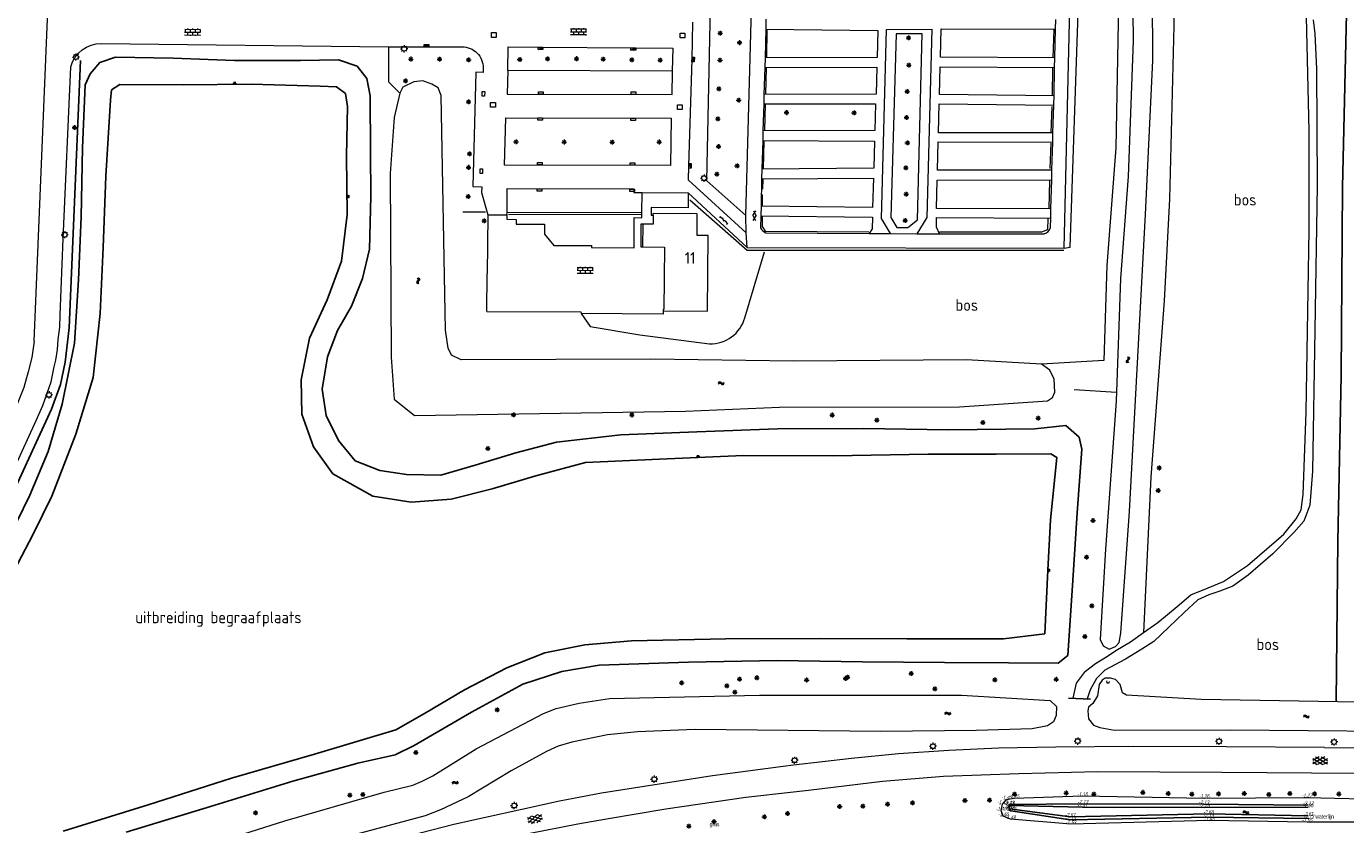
# Model space of a CAD drawing. Extents: x 168769 to 512904, y 516715 to 1559940.
# Tile 196 of 256: x 169838 to 170117, y 520303 to 520472. Entities that reach past the tile are written whole.
import ezdxf
from ezdxf.enums import TextEntityAlignment as Align

# ---------------------------------------------------------------- set-up
doc = ezdxf.new("R2010")
doc.units = 0
doc.header["$MEASUREMENT"] = 0
doc.linetypes.add('LP', pattern=[14, 9, -5])
doc.layers.get('0').update_dxf_attribs({"linetype": 'CONTINUOUS'})
for name, color, linetype, lineweight in [('B01_HOOFDGEBOUW', 10, 'CONTINUOUS', 0), ('B04_KUNSTWERK', 32, 'CONTINUOUS', 0), ('H01_HOOGTEPUNT', 7, 'CONTINUOUS', 18), ('Q04_wegmarkering', 7, 'CONTINUOUS', 0), ('Q21_LANTAARNPAAL', 7, 'CONTINUOUS', 18), ('Q23_kolk', 7, 'CONTINUOUS', 18), ('Q26_BOOM', 7, 'CONTINUOUS', 18), ('Q28_rioolput', 7, 'CONTINUOUS', 18), ('Q96_STRAATKOLK', 7, 'CONTINUOUS', 0), ('Q97_TROTTOIRKOLK', 7, 'CONTINUOUS', 0), ('S01_symb_gesloten_verh', 7, 'CONTINUOUS', 0), ('S02_symb_open_verh', 7, 'CONTINUOUS', 13), ('T03_HEK', 34, 'CONTINUOUS', 0), ('T04_Haag', 72, 'CONTINUOUS', 0), ('T05_SCHUTTING', 7, 'CONTINUOUS', 25), ('T09_INSTEEKSLOOT', 72, 'CONTINUOUS', 0), ('T09_kant_insteek', 140, 'CONTINUOUS', 13), ('T51_CULTUURSCHEIDING', 3, 'CONTINUOUS', 0), ('V00_kant_verharding', 252, 'CONTINUOUS', 0), ('V06_kant_onverhard', 254, 'CONTINUOUS', 13)]:
    doc.layers.add(name, color=color, linetype=linetype, lineweight=lineweight)
for name, color, linetype in [('S04_Talud', 7, 'CONTINUOUS'), ('S05_Water', 132, 'CONTINUOUS'), ('T07_SLOOT_GREPPEL', 140, 'CONTINUOUS'), ('T131_taludlijn_laag', 15, 'CONTINUOUS'), ('T20_TALUD', 34, 'CONTINUOUS'), ('W09_Overig_water', 4, 'CONTINUOUS'), ('Z02_Huisnummer', 253, 'CONTINUOUS'), ('Z05_Cultuuraanduiding', 3, 'CONTINUOUS'), ('Z09_FUNCTIEAANDUIDING', 7, 'CONTINUOUS')]:
    doc.layers.add(name, color=color, linetype=linetype)
doc.styles.add('ISOCP', font='isocp.shx', dxfattribs={"height": 1.8})
doc.styles.get("Standard").update_dxf_attribs({"font": 'ISOB.SHX'})

# ---------------------------------------------------------------- blocks, each defined once
blk = doc.blocks.new('Q21')
at = {"color": 0}
for points in [[(-1.5, 0), (-1, 0)], [(-1.06, 1.06), (-0.71, 0.71)], [(0, 1.5), (0, 1)], [(1.06, 1.06), (0.71, 0.71)], [(1.5, 0), (1, 0)], [(-1.06, -1.06), (-0.71, -0.71)], [(0, -1.5), (0, -1)], [(1.06, -1.06), (0.71, -0.71)]]:
    blk.add_lwpolyline(points, dxfattribs=at)
blk.add_circle((0, 0), 1, dxfattribs=at)
blk = doc.blocks.new('Q26')
at = {"color": 0}
for p, q in [((-1, 0), (1, 0)), ((-0.7, 0.7), (0.7, -0.7)), ((0.7, 0.7), (-0.7, -0.7)), ((0, 1), (0, -1))]:
    blk.add_line(p, q, dxfattribs=at)
blk = doc.blocks.new('S014')
at = {"color": 0}
for p, q in [((0, -0.75), (4.2, 1.67)), ((0, 0.65), (1.78, 1.67)), ((5.07, -1.52), (0, 1.4)), ((2.64, -1.52), (0, 0)), ((1.08, -1.52), (6.15, 1.4)), ((6.15, -0.75), (1.95, 1.67)), ((3.51, -1.52), (6.15, 0)), ((6.15, 0.65), (4.37, 1.67))]:
    blk.add_line(p, q, dxfattribs=at)
blk = doc.blocks.new('S05')
at = {"color": 0}
for p, q in [((0.08, 0.3), (0.38, 0.59)), ((0.11, -0.19), (0.41, 0.09)), ((0.38, 0.59), (0.68, 0.71)), ((0.41, 0.09), (0.71, 0.21)), ((0.68, 0.71), (1.01, 0.62)), ((0.71, 0.21), (1.02, 0.12)), ((1.01, 0.62), (1.33, 0.37)), ((1.02, 0.12), (1.36, -0.12)), ((1.33, 0.37), (1.66, 0.13)), ((1.66, 0.13), (1.97, 0.04)), ((1.97, 0.04), (2.28, 0.16)), ((2.28, 0.16), (2.58, 0.44)), ((1.36, -0.12), (1.68, -0.37)), ((1.68, -0.37), (2, -0.46)), ((2, -0.46), (2.31, -0.33)), ((2.31, -0.33), (2.61, -0.05))]:
    blk.add_line(p, q, dxfattribs=at)
blk = doc.blocks.new('S024')
at = {"color": 0}
for p, q in [((0, 1.2), (6.7, 1.2)), ((0, 0), (6.7, 0)), ((0.2, 1.2), (0.2, 0)), ((1.25, 1.5), (1.25, 1.2)), ((1.25, 0), (1.25, -1.2)), ((2.3, 1.2), (2.3, 0)), ((3.35, 1.5), (3.35, 1.2)), ((3.35, 0), (3.35, -1.2)), ((4.4, 1.2), (4.4, 0)), ((5.45, 1.5), (5.45, 1.2)), ((5.45, 0), (5.45, -1.2)), ((6.5, 1.2), (6.5, 0)), ((0, -1.2), (6.7, -1.2)), ((0.2, -1.2), (0.2, -1.5)), ((2.3, -1.2), (2.3, -1.5)), ((4.4, -1.2), (4.4, -1.5)), ((6.5, -1.2), (6.5, -1.5))]:
    blk.add_line(p, q, dxfattribs=at)
blk = doc.blocks.new('S012')
at = {"color": 0}
for p, q in [((1.18, 2.05), (0, 0)), ((1.18, -2.05), (0, 0)), ((1.4, 0), (0.21, -2.05)), ((1.4, 0), (0.22, 2.05))]:
    blk.add_line(p, q, dxfattribs=at)
blk = doc.blocks.new('Q97')
blk.add_hatch(color=256).paths.add_polyline_path([(-1, 1), (-1, 0), (1, 1)])
blk.add_line((1, 1), (-1, 0))
at = {"color": 0}
for points in [[(-1, 0), (-1, 1), (1, 1), (1, 0), (-1, 0)], [(0, 0.8), (0, 1)]]:
    blk.add_lwpolyline(points, dxfattribs=at)
blk = doc.blocks.new('Q96')
for p, q in [((-1, 0.88), (1, 0.88)), ((-1, 0.75), (1, 0.75)), ((-1, 0.63), (1, 0.63)), ((-1, 0.5), (1, 0.5)), ((-1, 0.38), (1, 0.38)), ((-1, 0.25), (1, 0.25)), ((-1, 0.12), (1, 0.12))]:
    blk.add_line(p, q)
at = {"color": 0}
blk.add_lwpolyline([(1, 1), (1, 0), (-1, 0), (-1, 1), (1, 1)], dxfattribs=at)
blk = doc.blocks.new('Q23')
at = {"color": 0}
blk.add_lwpolyline([(0.99, -0.5), (-0.99, -0.5), (-0.99, 0.5), (0.99, 0.5), (0.99, -0.5)], dxfattribs=at)
blk = doc.blocks.new('S026')
for p, q in [((0, 0), (4.4, 0)), ((0.2, 0.5), (0.2, 0)), ((1.2, 0), (1.2, -0.5)), ((2.2, 0.5), (2.2, 0)), ((3.2, 0), (3.2, -0.5)), ((4.2, 0.5), (4.2, 0))]:
    blk.add_line(p, q)
blk = doc.blocks.new('Q28')
at = {"color": 0}
blk.add_lwpolyline([(1, 1), (1, -1), (-1, -1), (-1, 1)], close=True, dxfattribs=at)
blk = doc.blocks.new('S04')
at = {"color": 0}
for p, q in [((0, 0.5), (0.5, 0.5)), ((0, 0.25), (1, 0.25)), ((0, 0), (0.5, 0)), ((0, -0.25), (1, -0.25)), ((0, -0.5), (0.5, -0.5))]:
    blk.add_line(p, q, dxfattribs=at)

msp = doc.modelspace()

# ---------------------------------------------------------------- linework, layer by layer
at = {"layer": 'B01_HOOFDGEBOUW'}
for points in [[(169970.31, 520432.16), (169970.31, 520430.24), (169968.07, 520430.29)], [(169981.77, 520411.86), (169981.89, 520427.88), (169979.6, 520427.9), (169979.6, 520432.44), (169970.31, 520432.5)], [(169970.31, 520432.16), (169970.31, 520432.5)], [(169968.07, 520430.29), (169968.05, 520425.47)], [(169968.05, 520425.47), (169972.67, 520425.43), (169972.55, 520412.23), (169972.4, 520412.23), (169972.4, 520411.91)], [(169972.4, 520411.91), (169981.77, 520411.86)]]:
    msp.add_lwpolyline(points, dxfattribs=at)
at = {"layer": 'B04_KUNSTWERK'}
msp.add_lwpolyline([(170066.19, 520333.69), (170066.22, 520333.26), (170066.74, 520333.23), (170066.81, 520333.57)], dxfattribs=at)
at = {"layer": 'Q04_wegmarkering'}
for points in [[(169939.55, 520462.73), (169939.39, 520457.78), (169974.27, 520457.69), (169974.34, 520462.54)], [(169974.11, 520452.67), (169973.92, 520442.67), (169938.84, 520442.75), (169939.11, 520452.75), (169974.11, 520452.67)], [(169939.38, 520432.82), (169939.39, 520437.83), (169966.21, 520437.72), (169966.21, 520436.99), (169967.95, 520436.96)]]:
    msp.add_lwpolyline(points, dxfattribs=at)
at = {"layer": 'T03_HEK', "linetype": 'LP'}
for points in [[(169914.31, 520467.8), (169914.32, 520460.36), (169916.69, 520458)], [(170068.31, 520394.69), (170055.23, 520395.52)]]:
    msp.add_lwpolyline(points, dxfattribs=at)
at = {"layer": 'T04_Haag'}
for points in [[(169994.35, 520471.42), (169994.24, 520465.51)], [(170055.01, 520471.44), (170054.83, 520465.53)], [(169994.16, 520463.32), (169994.03, 520457.79)], [(170054.77, 520463.24), (170054.66, 520457.54)], [(169993.94, 520455.63), (169993.84, 520450.11)], [(170054.6, 520455.12), (170054.42, 520449.68)], [(169993.7, 520447.85), (169993.55, 520442.01)], [(170054.4, 520447.41), (170054.17, 520442.02)], [(169993.45, 520439.76), (169993.39, 520437.66)], [(170054.14, 520439.44), (170053.97, 520433.58)], [(169993.35, 520436.52), (169993.34, 520434.13)], [(169978.04, 520435.4), (169990.17, 520424.75), (170057.14, 520424.73)], [(169930.04, 520432.84), (169934.8, 520432.86)], [(169939.66, 520432.38), (169967.92, 520432.34)], [(169993.33, 520431.9), (169993.32, 520429.74), (169993.95, 520428.79), (170015.87, 520428.61)], [(170030.86, 520428.65), (170052.5, 520428.63), (170053.8, 520429.11), (170053.87, 520431.36)]]:
    msp.add_lwpolyline(points, dxfattribs=at)
at = {"layer": 'T05_SCHUTTING'}
msp.add_lwpolyline([(170114.77, 520329.29), (170115.12, 520363.2), (170115.82, 520398.25), (170116.08, 520438.11), (170117.53, 520499.28), (170161.5, 520498.42), (170161.76, 520507.17)], dxfattribs=at)
at = {"layer": 'T07_SLOOT_GREPPEL'}
msp.add_lwpolyline([(169819.64, 520355.62), (169822.33, 520357.36), (169826.31, 520360.34), (169830.17, 520364.61), (169832.66, 520368.57), (169843.01, 520391.17), (169844.89, 520396.36), (169845.9, 520401.06), (169846.76, 520408.32), (169849.15, 520464.88)], dxfattribs=at)
at = {"layer": 'T09_INSTEEKSLOOT'}
for points in [[(170071.41, 520506.1), (170071.82, 520469.02), (170070.79, 520440.33), (170069.15, 520418.76), (170068.25, 520392.85), (170065.95, 520361.54), (170064.85, 520342.45), (170065.45, 520341.06), (170066.75, 520340.36), (170068.08, 520340.93), (170068.83, 520341.76), (170069.24, 520343.79), (170071.02, 520369.49), (170074.4, 520432.32), (170075.97, 520464.91), (170075.77, 520506.04)], [(169916.69, 520458), (169915.49, 520452.85), (169914.65, 520440.98), (169914.84, 520402.13), (169915.47, 520393.27), (169919.81, 520389.77), (169977.15, 520390.68), (169997.01, 520391.58), (170035.09, 520391.65), (170053.69, 520392.89), (170054.73, 520393.61), (170055.26, 520394.76), (170055.14, 520397.48), (170054.21, 520399.38), (170052.45, 520400.69), (170036.55, 520401.59), (170000, 520401.3), (169969.7, 520401.71), (169929.68, 520401.59), (169927.62, 520402.54), (169926.89, 520404.05), (169926.36, 520407.84), (169925.43, 520457.47), (169924.82, 520459.12), (169923.47, 520459.9), (169921.55, 520460.55), (169919.66, 520460.39), (169917.32, 520459.21), (169916.69, 520458)], [(170131.7, 520328.96), (170086.22, 520329.72), (170070.41, 520330.65), (170069.58, 520331.18), (170069.08, 520332.93), (170068.06, 520334), (170067.01, 520334.26), (170065.9, 520334.28), (170065.29, 520333.84), (170064.64, 520332.9), (170064.29, 520330.5), (170063.27, 520328.88), (170062.38, 520328.13), (170062.24, 520327.37), (170062.36, 520325.65), (170063.44, 520324.32), (170064.74, 520323.81), (170067.86, 520323.28), (170092.42, 520323.32), (170125.29, 520323.06)], [(169841.49, 520287.9), (169892.4, 520304.09), (169913.38, 520310.17), (169919.46, 520311.63), (169921.44, 520312.43), (169923.66, 520313.61), (169932.84, 520319.28), (169947.06, 520326.79), (169949.74, 520327.83), (169954.63, 520328.98), (169961.04, 520329.97), (169992.8, 520330.63), (170035.48, 520330.64), (170054.28, 520329.53), (170055.61, 520328.23), (170055.5, 520326.37), (170054.94, 520325.03), (170053.73, 520324.16), (170050.46, 520323.51), (170038.61, 520323.16), (170018.42, 520322.96), (169979.15, 520323.39), (169966.94, 520322.9), (169960.61, 520322.26), (169953.09, 520320.68), (169950.18, 520319.84), (169947.73, 520318.77), (169940.22, 520314.68), (169931.18, 520309.17), (169925.3, 520306.43), (169922.03, 520305.16), (169903.39, 520300.1)]]:
    msp.add_lwpolyline(points, dxfattribs=at)
msp.add_lwpolyline([(170108.57, 520309.04), (170144.26, 520308.19, -0.859874), (170144, 520303.78), (170108.59, 520303.81)], format="xyb", dxfattribs=at)
at = {"layer": 'T09_kant_insteek'}
msp.add_lwpolyline([(170108.59, 520303.81), (170087.9, 520304.14), (170058.62, 520303.36), (170045.84, 520304.43), (170044.33, 520305.06), (170043.87, 520306.24), (170044.15, 520307.59), (170045.01, 520308.62), (170046.63, 520308.88), (170061.1, 520309.33), (170086.83, 520308.9), (170108.57, 520309.04)], dxfattribs=at)
at = {"layer": 'T131_taludlijn_laag'}
msp.add_lwpolyline([(170108.85, 520305.12), (170087.72, 520305.56), (170058.5, 520304.94), (170045.63, 520306.59), (170045.62, 520307.3), (170061.07, 520306.97), (170086.85, 520306.93), (170108.82, 520306.94)], dxfattribs=at)
at = {"layer": 'T20_TALUD'}
for points in [[(169949.86, 520384.17), (169941.24, 520381.92), (169932.62, 520379.27), (169925.35, 520377.15), (169918.11, 520377.34), (169912.49, 520378.19), (169907.27, 520380.2), (169903.69, 520384.52), (169901.11, 520389.79), (169900.29, 520395.38), (169901.38, 520402.22), (169903.5, 520407.8), (169906.45, 520412.89), (169908.8, 520418.78), (169910.27, 520424.95), (169910.56, 520436.18), (169910.46, 520445.52), (169910.44, 520457.37), (169909.7, 520461.1), (169907.64, 520463.67), (169903.74, 520465.02), (169895.71, 520464.88), (169881.72, 520464.91), (169868.75, 520465.34), (169856.54, 520465.56), (169853.21, 520464.44), (169851.17, 520462.08), (169850.1, 520459.73), (169849.56, 520446.38), (169849.29, 520431.83), (169848.69, 520418.5), (169847.9, 520405.08), (169845.27, 520392.19), (169842.28, 520382.16), (169838.46, 520372.97), (169832.95, 520361.69)], [(169835.83, 520358.35), (169839.11, 520364.67), (169843.11, 520372.77), (169848.16, 520385.84), (169851.84, 520397.82), (169853.31, 520411.37), (169853.91, 520425.33), (169854.5, 520440.41), (169855.52, 520456.5), (169855.73, 520458.64), (169857.44, 520459.77), (169870.92, 520459.76), (169885.22, 520459.86), (169899.82, 520459.42), (169903.31, 520459.33), (169905.17, 520457.88), (169905.64, 520455.18), (169905.41, 520444.71), (169905.57, 520432.27), (169904.36, 520422.41), (169901.33, 520414.25), (169897.58, 520406.16), (169895.82, 520397.33), (169895.95, 520390.11), (169898.43, 520383.14), (169902.54, 520377.48), (169910.97, 520372.73), (169919.07, 520371.46)], [(169963.45, 520385.72), (169979.55, 520386.32)], [(169979.55, 520386.32), (169996.55, 520386.97)], [(170058.97, 520353.87), (170059.97, 520369.18), (170060.94, 520382.7), (170060.39, 520385.19), (170057.58, 520387.7), (170050.99, 520386.97), (170032.7, 520386.75), (170014.85, 520387.02), (169996.55, 520386.97)], [(169949.86, 520384.17), (169963.45, 520385.72)], [(169955.95, 520379.88), (169971.64, 520380.54), (169989.36, 520381.35), (170008.34, 520381.28), (170028.47, 520381.59), (170042.87, 520381.61), (170054.39, 520381.69), (170055.67, 520380.94), (170054.34, 520367.72), (170053.78, 520357.08)], [(169955.95, 520379.88), (169945.44, 520377.04)], [(169919.07, 520371.46), (169927.54, 520372.07), (169936.26, 520374.26), (169945.44, 520377.04)], [(170053.78, 520357.08), (170053.1, 520343.59)], [(170058.97, 520353.87), (170057.99, 520339.02)], [(170044.42, 520342.54), (170023.97, 520342.54), (170005.4, 520342.64), (169985.63, 520342.59), (169965.7, 520342.11), (169955.86, 520341.29), (169947.38, 520339.58), (169939.32, 520336.46), (169930.36, 520331.81), (169921.89, 520326.79), (169915.85, 520323.33), (169898.68, 520318.17), (169881.11, 520313.13), (169863.49, 520307.46), (169845.45, 520301.86)], [(170044.42, 520342.54), (170053.1, 520343.59)], [(170055.97, 520337.43), (170057.99, 520339.02)], [(169858.82, 520301.68), (169876.65, 520307.08), (169894.08, 520312.49), (169907.83, 520316.3), (169915.69, 520318.04), (169919.71, 520320), (169931.86, 520327.08), (169942.72, 520332.95), (169950.95, 520335.63), (169958.89, 520336.97), (169977.75, 520337.62), (169996.49, 520337.95), (170014.53, 520337.71), (170031.88, 520337.59), (170045.44, 520337.5)], [(170045.44, 520337.5), (170055.97, 520337.43)], [(170058.13, 520330.05), (170062.81, 520329.82)]]:
    msp.add_lwpolyline(points, dxfattribs=at)
at = {"layer": 'T51_CULTUURSCHEIDING'}
for points in [[(170057.24, 520425.18), (170058.52, 520425.39), (170060.23, 520477.01), (170060.59, 520499.21), (170061.83, 520502.71)], [(170068.66, 520500), (170068.69, 520476.72), (170068.18, 520446.4), (170066.28, 520421.53), (170065.6, 520401.43), (170052.45, 520400.69)], [(170080.57, 520500), (170080.39, 520472.24), (170079.51, 520435.52), (170078.35, 520414.07), (170075.57, 520376.78), (170074.03, 520343.93)], [(169989.88, 520432.13), (169981.64, 520439.46), (169982.38, 520476.17)], [(170027.22, 520470.52), (170021.72, 520470.49), (170020.58, 520431.66), (170021.83, 520429.54), (170024.17, 520429.57), (170026.19, 520431.19), (170027.22, 520470.52)], [(169989.67, 520410.48), (169993.85, 520424.41)], [(169955.02, 520411.36), (169956.94, 520408.59), (169967.47, 520406.85)], [(169967.47, 520406.85), (169982.19, 520404.94)]]:
    msp.add_lwpolyline(points, dxfattribs=at)
msp.add_lwpolyline([(169982.19, 520404.94, 0.342459), (169989.67, 520410.48)], format="xyb", dxfattribs=at)
at = {"layer": 'V00_kant_verharding'}
for p, q in [((169994.14, 520473.59), (169994.1, 520471.52)), ((170055.39, 520471.53), (170055.45, 520473.52)), ((169994.1, 520471.52), (169993.95, 520465.41)), ((170055.24, 520465.42), (170055.39, 520471.53)), ((169993.95, 520465.41), (169993.92, 520463.42)), ((170055.2, 520463.4), (170055.24, 520465.42)), ((169993.92, 520463.42), (169993.71, 520457.7)), ((170055.09, 520457.42), (170055.2, 520463.4)), ((169993.7, 520455.73), (169993.51, 520450.03)), ((169993.71, 520457.7), (169993.7, 520455.73)), ((170055.01, 520455.4), (170055.09, 520457.42)), ((170054.83, 520449.59), (170055.01, 520455.4)), ((169993.45, 520447.99), (169993.27, 520441.89)), ((169993.51, 520450.03), (169993.45, 520447.99)), ((170054.62, 520441.66), (170054.8, 520447.62)), ((170054.8, 520447.62), (170054.83, 520449.59)), ((169993.27, 520441.89), (169993.19, 520439.84)), ((169993.19, 520439.84), (169993.11, 520434.06)), ((170054.41, 520433.5), (170054.59, 520439.65)), ((170054.59, 520439.65), (170054.62, 520441.66)), ((169993.11, 520434.06), (169993.07, 520432.02)), ((170054.38, 520431.52), (170054.41, 520433.5)), ((169993.07, 520432.02), (169993, 520429.47)), ((170054.35, 520429.55), (170054.38, 520431.52)), ((169994.13, 520428.43), (170016, 520428.27)), ((170016, 520428.27), (170020.48, 520428.27)), ((170020.48, 520428.27), (170020.52, 520428.27)), ((170020.52, 520428.27), (170026.05, 520428.25)), ((170026.05, 520428.25), (170030.86, 520428.22)), ((170030.86, 520428.22), (170053.02, 520428.19))]:
    msp.add_line(p, q, dxfattribs=at)
for points in [[(169990.19, 520425.31), (170057.24, 520425.18), (170058.8, 520491.03), (170059.21, 520498.89), (170060.56, 520507.39)], [(169989.93, 520428.46), (169989.88, 520432.13), (169991.49, 520491.2)], [(169839.35, 520405.51), (169842.24, 520475.41), (169846.27, 520475.35)], [(169989.93, 520428.46), (169977.77, 520439.56), (169977.82, 520442.59), (169978.5, 520465.08), (169978.67, 520472.97)], [(169994.1, 520471.52), (170017.79, 520471.25), (170017.64, 520465.53), (169993.95, 520465.41)], [(170020.48, 520428.27), (170018.58, 520431.45), (170019.66, 520471.43), (170029.24, 520471.49), (170028.16, 520431.64), (170026.05, 520428.25)], [(170055.24, 520465.42), (170031.05, 520465.57), (170031.2, 520471.58), (170055.39, 520471.53)], [(169853.58, 520468.48), (169914.31, 520467.8)], [(169914.31, 520467.8), (169922.33, 520467.78), (169929.85, 520467.76)], [(169939.55, 520462.73), (169939.6, 520467.77), (169946.43, 520467.68), (169966.09, 520467.54), (169974.47, 520467.52), (169974.33, 520462.63), (169939.55, 520462.73)], [(169833.14, 520374.24), (169839.76, 520388.72), (169841.15, 520391.91), (169842.95, 520396.9), (169843.57, 520400.09), (169843.94, 520401.47), (169844.29, 520403.73), (169844.44, 520405.85), (169844.76, 520408.49), (169844.88, 520411.08), (169845.47, 520427.13), (169847.09, 520463.57)], [(169934.33, 520463.28), (169934.29, 520462.35), (169932.79, 520462.41), (169932.13, 520438.22), (169934.04, 520438.17), (169934, 520436.97), (169935.31, 520432.22)], [(169993.92, 520463.42), (170017.58, 520463.48), (170017.43, 520457.73), (169993.71, 520457.7)], [(170055.09, 520457.42), (170030.85, 520457.66), (170031.01, 520463.57), (170055.2, 520463.4)], [(169993.7, 520455.73), (170017.32, 520455.74), (170017.19, 520450.05), (169993.51, 520450.03)], [(170054.83, 520449.59), (170030.62, 520449.58), (170030.79, 520455.69), (170055.01, 520455.4)], [(169993.45, 520447.99), (170017.1, 520447.84), (170016.93, 520442.1), (169993.27, 520441.89)], [(170054.62, 520441.66), (170030.41, 520441.67), (170030.58, 520447.67), (170054.8, 520447.62)], [(169993.19, 520439.84), (170016.86, 520440.01), (170016.7, 520433.78), (169993.11, 520434.06)], [(170054.41, 520433.5), (170030.2, 520433.61), (170030.39, 520439.59), (170054.59, 520439.65)], [(169967.92, 520432.75), (169967.95, 520436.96), (169977.66, 520436.9)], [(169977.66, 520436.9), (169977.67, 520433.75), (169969.86, 520433.79), (169969.87, 520432.16)], [(169977.66, 520436.9), (169990.19, 520425.31)], [(169935.31, 520432.22), (169935.17, 520419.76)], [(169935.31, 520432.22), (169939.3, 520432.21)], [(169939.3, 520432.21), (169939.38, 520432.82), (169967.92, 520432.75)], [(169939.3, 520432.21), (169939.34, 520431.29), (169941.27, 520431.28), (169941.29, 520430.28), (169947.3, 520430.26), (169947.31, 520428.16), (169949.27, 520425.77), (169957.24, 520425.74), (169957.26, 520425.34), (169966.24, 520425.28), (169966.29, 520431.64), (169967.92, 520431.62), (169967.92, 520432.75)], [(169969.87, 520432.16), (169970.31, 520432.16)], [(169993.07, 520432.02), (170016.65, 520431.76), (170016.6, 520429.28), (170016, 520428.27)], [(170030.86, 520428.22), (170030.25, 520429.61), (170030.22, 520431.65), (170054.38, 520431.52)], [(169968.07, 520430.29), (169967.7, 520430.29), (169967.67, 520425.48), (169968.05, 520425.47)], [(169990.19, 520425.31), (169989.93, 520428.46)], [(169935.1, 520411.78), (169935.17, 520419.76)], [(169935.1, 520411.78), (169954.98, 520411.7)], [(169954.98, 520411.7), (169955.02, 520411.36)], [(169972.4, 520411.91), (169972.42, 520411.22), (169955.02, 520411.36)], [(169839.35, 520405.51), (169838.86, 520402.08), (169838.09, 520399.06), (169837.15, 520395.73), (169835.75, 520392.17), (169829.9, 520379.45)], [(170112.27, 520319.58), (170091.48, 520319.7), (170071.87, 520319.81), (170055.46, 520319.69), (170043.35, 520319.42), (170032.82, 520318.92), (170022.17, 520318.26), (170012.25, 520317.28), (170000, 520315.85), (169997.75, 520315.59), (169982.83, 520313.59), (169959.32, 520309.9), (169950.46, 520308.25), (169942.49, 520306.48), (169934.8, 520304.77), (169928.12, 520303.29), (169918.84, 520300.88), (169910.72, 520298.68), (169881.17, 520289.82), (169860.71, 520283.59)], [(170119.09, 520314.06), (170090.57, 520314.28), (170064.34, 520314.44), (170047.66, 520314.04), (170031.72, 520313.47), (170018.77, 520312.36), (170003.12, 520310.51), (170000, 520310.15), (169989.91, 520308.98), (169972.95, 520306.53), (169960.43, 520304.46), (169954.38, 520303.39), (169944.27, 520301.41), (169936.22, 520299.72), (169926.25, 520297.2), (169921.14, 520295.86), (169914.58, 520293.99), (169907.33, 520291.92), (169896.1, 520288.52), (169870.43, 520280.73), (169861.36, 520278.05)]]:
    msp.add_lwpolyline(points, dxfattribs=at)
for points in [[(169847.09, 520463.57, -0.335568), (169853.58, 520468.48)], [(169929.85, 520467.76, -0.418283), (169934.33, 520463.28)], [(169993, 520429.47, 0.157569), (169994.13, 520428.43)], [(170053.02, 520428.19, 0.251218), (170054.35, 520429.55)], [(170112.27, 520319.58), (170133.86, 520319.41), (170136.12, 520319.47), (170144.11, 520319.41, 0.256749), (170148.64, 520323.23), (170149.05, 520328.8)]]:
    msp.add_lwpolyline(points, format="xyb", dxfattribs=at)
at = {"layer": 'V06_kant_onverhard'}
for points in [[(170059.15, 520330), (170059.84, 520333.17), (170061.74, 520335.71), (170063.88, 520337.38), (170066.38, 520338.91), (170068.13, 520340.1), (170071.27, 520341.9), (170074.03, 520343.93), (170077.03, 520346.01), (170081.09, 520349.38), (170084.03, 520351.87), (170087.7, 520353.38), (170090.9, 520354.68), (170095.99, 520358.1), (170100.6, 520361.99), (170103.69, 520364.69), (170106.31, 520367.94), (170107.34, 520369.85), (170107.75, 520373.12), (170108.38, 520390.47), (170109.03, 520428.97), (170109.08, 520450.03), (170108.46, 520474.08)], [(170109.88, 520473.48), (170110.28, 520470.53), (170110.61, 520463.09), (170110.72, 520438.36), (170110.23, 520407.9), (170109.72, 520378.01), (170109.21, 520370.84), (170107.92, 520367.44), (170105.8, 520365.07), (170101.38, 520360.51), (170096.15, 520356.02), (170092.88, 520353.74), (170090.15, 520352.62), (170087.85, 520351.9), (170085.47, 520350.83), (170082.59, 520348.16), (170079.39, 520345.03), (170076.2, 520342), (170073.65, 520340.38), (170070.19, 520338.3), (170065.83, 520335.93), (170064.06, 520334.15), (170062.74, 520331.81), (170062.1, 520329.86)]]:
    msp.add_lwpolyline(points, dxfattribs=at)
at = {"layer": 'W09_Overig_water'}
msp.add_lwpolyline([(170108.97, 520304.57), (170087.75, 520304.83), (170058.52, 520304.28), (170045.93, 520306.16), (170045.59, 520306.43), (170045.56, 520307.52), (170061.18, 520307.68), (170086.77, 520307.6), (170108.81, 520307.4)], dxfattribs=at)

# ---------------------------------------------------------------- block references
at = {"layer": 'Q21_LANTAARNPAAL', "xscale": 0.5, "yscale": 0.5}
for p in [(169917.61, 520467.35), (169848.17, 520465.6), (169981.05, 520439.99), (169845.82, 520428.03), (169842.49, 520394.16), (170029.47, 520319.86), (170060.08, 520320.93), (170089.98, 520320.89), (170114.33, 520320.75), (170000.21, 520316.88), (169970.5, 520312.88), (169940.89, 520307.31)]:
    msp.add_blockref('Q21', p, dxfattribs=at)
at = {"layer": 'Q23_kolk'}
for p, xscale, yscale, rotation in [((169934.38, 520457.81), 0.4999999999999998, 0.4999999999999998, 268.7384349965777), ((169946.53, 520458.03), 0.4999999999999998, 0.4999999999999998, 179.8854085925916), ((169966.15, 520457.97), 0.5000000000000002, 0.5000000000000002, 179.8854085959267), ((169946.41, 520452.48), 0.5000000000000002, 0.5000000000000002, 179.8854085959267), ((169966.05, 520452.44), 0.4999999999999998, 0.4999999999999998, 179.8854085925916), ((169933.93, 520441.49), 0.4999999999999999, 0.4999999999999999, 268.7969654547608), ((169946.3, 520443.07), 0.5000000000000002, 0.5000000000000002, 179.8854085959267), ((169965.92, 520442.97), 0.5000000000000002, 0.5000000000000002, 179.8854085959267), ((169946.21, 520437.47), 0.5000000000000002, 0.5000000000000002, 179.8854085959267), ((169965.84, 520437.43), 0.4999999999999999, 0.4999999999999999, 179.8281131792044)]:
    msp.add_blockref('Q23', p, dxfattribs=dict(at, xscale=xscale, yscale=yscale, rotation=rotation))
at = {"layer": 'Q26_BOOM', "xscale": 0.5, "yscale": 0.5}
for p in [(169984.46, 520470.68), (170024.31, 520469.66), (169988.53, 520468.65), (169919.02, 520465.19), (169925.07, 520465.17), (169931.25, 520465.01), (169942.05, 520465.08), (169947.96, 520465.22), (169954.05, 520465.26), (169959.72, 520465.16), (169965.79, 520465.04), (169971.76, 520464.95), (169984.42, 520464.92), (170024.39, 520463.9), (169917.91, 520460.56), (169984.17, 520458.86), (170024, 520458.33), (169931.2, 520456.16), (169988.37, 520456.47), (169983.96, 520452.56), (169998.46, 520453.85), (170012.77, 520453.82), (170023.88, 520452.81), (169847.85, 520450.68), (169941.27, 520447.67), (169951.44, 520447.64), (169961.63, 520447.62), (169971.57, 520447.64), (170024.05, 520447.46), (169931.42, 520445.16), (169984.09, 520446.66), (169931.24, 520442.28), (169988.02, 520442.61), (170023.71, 520442.18), (169983.74, 520440.82), (169931.17, 520436.13), (170023.78, 520436.62), (169934.51, 520430.96), (170023.6, 520431.01), (169940.72, 520389.96), (169965.75, 520389.91), (170008.13, 520389.9), (170017.61, 520388.84), (170040.01, 520388.34), (170051.72, 520389.24), (169935.33, 520382.82), (170077.33, 520378.7), (170077.13, 520373.91), (170063.32, 520367.62), (170061.94, 520359.85), (170063.08, 520349.53), (170061.57, 520343.06), (169976.31, 520333.24), (169985.85, 520332.6), (169988.56, 520334.01), (169992.21, 520334.35), (170002.75, 520333.86), (170010.99, 520334.21), (170011.39, 520334.45), (170024.88, 520335.21), (170042.56, 520333.89), (170055.52, 520334), (169987.53, 520331.26), (170029.84, 520332), (169937.28, 520327.53), (169920.1, 520318.5), (169906.13, 520309.49), (169908.86, 520309.65), (170019.84, 520307.62), (170025.14, 520307.87), (170036.24, 520308.38), (170041.45, 520308.43), (170046.71, 520309.71), (170057.67, 520309.96), (170063.5, 520309.74), (170073.89, 520310.1), (170079.2, 520309.83), (170084.21, 520309.74), (170089.89, 520309.76), (170095.33, 520309.85), (170100.51, 520309.62), (170104.93, 520309.85), (170110.18, 520309.76), (170115.34, 520309.75), (169886.15, 520305.78), (169993.8, 520304.91), (169998.7, 520305.65), (170009.73, 520307.1), (170014.63, 520307.16), (169977.83, 520302.94), (169983.15, 520303.9)]:
    msp.add_blockref('Q26', p, dxfattribs=at)
at = {"layer": 'Q28_rioolput', "xscale": 0.5, "yscale": 0.5}
for p in [(169936.59, 520470.27), (169976.47, 520470.15), (169936.4, 520455.48), (169975.93, 520455.02)]:
    msp.add_blockref('Q28', p, dxfattribs=at)
at = {"layer": 'Q96_STRAATKOLK', "xscale": 0.4999999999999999, "yscale": 0.4999999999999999, "rotation": 359.369771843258}
msp.add_blockref('Q96', (169922.33, 520467.78), dxfattribs=at)
at = {"layer": 'Q97_TROTTOIRKOLK'}
for p, xscale, yscale, rotation in [((169946.43, 520467.68), 0.5, 0.5, 179.2551968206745), ((169966.09, 520467.54), 0.5, 0.5, 179.5989360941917), ((169978.5, 520465.08), 0.4999999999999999, 0.4999999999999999, 268.2816419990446), ((169977.82, 520442.59), 0.4999999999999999, 0.4999999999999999, 269.0833457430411)]:
    msp.add_blockref('Q97', p, dxfattribs=dict(at, xscale=xscale, yscale=yscale, rotation=rotation))
at = {"layer": 'S01_symb_gesloten_verh'}
for name, p, xscale, yscale, rotation in [('S012', (169992.08, 520432.06), 0.4999999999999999, 0.4999999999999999, 178.0286201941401), ('S014', (170112.9, 520316.84), 0.5, 0.5, 179.5656693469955), ('S014', (169943.82, 520304.04), 0.4999999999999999, 0.4999999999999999, 12.5568722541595)]:
    msp.add_blockref(name, p, dxfattribs=dict(at, xscale=xscale, yscale=yscale, rotation=rotation))
at = {"layer": 'S02_symb_open_verh'}
for name, p, xscale, yscale, rotation in [('S024', (169871.18, 520470.88), 0.4999999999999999, 0.4999999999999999, 359.5874775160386), ('S024', (169952.82, 520470.97), 0.4999999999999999, 0.4999999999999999, 359.5874775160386), ('S026', (169986.07, 520430.34), 0.5, 0.5, 136.0662842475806), ('S024', (169954.21, 520420.5), 0.4999999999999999, 0.4999999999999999, 359.5874775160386)]:
    msp.add_blockref(name, p, dxfattribs=dict(at, xscale=xscale, yscale=yscale, rotation=rotation))
at = {"layer": 'S04_Talud'}
for p, xscale, yscale, zscale, rotation in [((169881.76, 520459.84), 0.4999999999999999, 0.4999999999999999, 5.070135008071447, 90.41812745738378), ((169905.52, 520436.11), 0.4999999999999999, 0.4999999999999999, 5.032419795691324, 0.7400672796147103), ((169979.79, 520380.91), 0.4999999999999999, 0.4999999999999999, 5.414591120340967, 92.60400367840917), ((170053.78, 520357.08), 0.5, 0.5, 5.352486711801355, 356.9692087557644)]:
    msp.add_blockref('S04', p, dxfattribs=dict(at, xscale=xscale, yscale=yscale, zscale=zscale, rotation=rotation))
at = {"layer": 'S05_Water'}
for p, xscale, yscale, rotation in [((169920.52, 520418.94), 0.5, 0.5, 270), ((170070.71, 520400.91), 0.5, 0.5, 84.27990475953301), ((169983.99, 520396.55), 0.4999999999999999, 0.4999999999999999, 1.413480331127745), ((170033.24, 520326.97), 0.5, 0.5, 189.2456743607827), ((170109.12, 520326.21), 0.4999999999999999, 0.4999999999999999, 180.55384195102), ((169929.04, 520312.39), 0.5, 0.5, 195.6069304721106), ((170094.96, 520305.78), 0.5, 0.5, 2.120389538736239)]:
    msp.add_blockref('S05', p, dxfattribs=dict(at, xscale=xscale, yscale=yscale, rotation=rotation))

# ---------------------------------------------------------------- texts
at = {"layer": 'H01_HOOGTEPUNT', "oblique": 15, "width": 0.7125}
for s, p in [('-1.43', (170044.15, 520307.59)), ('-1.40', (170045.01, 520308.62)), ('-2.13', (170045.56, 520307.52)), ('-2.55', (170045.62, 520307.3)), ('-1.25', (170046.63, 520308.88)), ('-1.16', (170061.1, 520309.33)), ('-2.13', (170061.18, 520307.68)), ('-2.13', (170086.77, 520307.6)), ('-1.26', (170086.83, 520308.9)), ('-1.27', (170108.57, 520309.04)), ('-2.13', (170108.81, 520307.4)), ('-1.40', (170043.87, 520306.24)), ('-1.46', (170044.33, 520305.06)), ('-2.52', (170045.63, 520306.59)), ('-1.49', (170045.84, 520304.43)), ('-2.13', (170045.93, 520306.16)), ('-2.67', (170058.5, 520304.94)), ('-2.13', (170058.52, 520304.28)), ('-2.81', (170061.07, 520306.97)), ('-2.75', (170086.85, 520306.93)), ('-2.68', (170087.72, 520305.56)), ('-2.13', (170087.75, 520304.83)), ('-2.66', (170108.82, 520306.94)), ('-2.61', (170108.85, 520305.12)), ('-2.13', (170108.97, 520304.57)), ('-1.53', (170058.62, 520303.36)), ('-1.48', (170087.9, 520304.14)), ('-1.55', (170108.59, 520303.81))]:
    msp.add_text(s, height=0.8, dxfattribs=at).set_placement(p, align=Align.CENTER)
at = {"layer": 'W09_Overig_water', "oblique": 15, "width": 0.7125}
msp.add_text('-2.13', height=0.8, dxfattribs=at).set_placement((170045.59, 520306.43), align=Align.CENTER)
at = {"layer": 'W09_Overig_water', "width": 0.711111}
msp.add_text('waterlijn', height=0.9, dxfattribs=at).set_placement((170110.35, 520304.54))
at = {"layer": 'Z02_Huisnummer', "style": 'ISOCP'}
msp.add_text('11', height=2.5, dxfattribs=at).set_placement((169976.96, 520421.86))
at = {"layer": 'Z05_Cultuuraanduiding', "style": 'ISOCP'}
for p in [(170093.09, 520434.21), (170034.21, 520411.93), (170097.89, 520340.18)]:
    msp.add_text('bos', height=2.5, dxfattribs=at).set_placement(p)
at = {"layer": 'Z05_Cultuuraanduiding', "width": 0.711111}
msp.add_text('gras', height=0.9, dxfattribs=at).set_placement((169982.22, 520302.94))
at = {"layer": 'Z09_FUNCTIEAANDUIDING', "style": 'ISOCP'}
msp.add_text('uitbreiding begraafplaats', height=2.5, dxfattribs=at).set_placement((169860.73, 520345.87))

doc.saveas('drawing.dxf')
